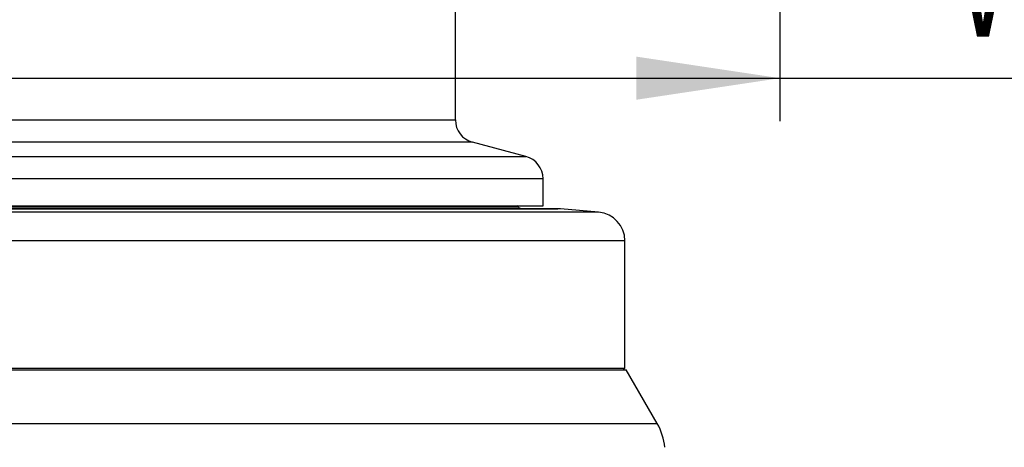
# Model space of a CAD drawing. Extents: x 0 to 8410, y 0 to 5940.
# Tile 98 of 210: x 7156 to 7499, y 2050 to 2199. Entities that reach past the tile are written whole.
import ezdxf

# ---------------------------------------------------------------- set-up
doc = ezdxf.new("R2010")
doc.units = 0
doc.header["$LTSCALE"] = 10
doc.layers.get('0').update_dxf_attribs({"linetype": 'CONTINUOUS'})
doc.styles.add('SLDTEXTSTYLE0', font='TXT', dxfattribs={"width": 0.605})
doc.dimstyles.new('SLDDIMSTYLE1', dxfattribs={"dimtxt": 50, "dimasz": 50, "dimexe": 0, "dimexo": 0.0625, "dimgap": 12.5, "dimtad": 1, "dimdec": 1, "dimrnd": 1e-09, "dimzin": 12, "dimtxsty": 'SLDTEXTSTYLE0', "dimsah": 1, "dimcen": 0.09, "dimazin": 3, "dimtfac": 1, "dimtofl": 0, "dimtmove": 0, "dimatfit": 3, "dimtolj": 1, "dimtzin": 12})

# ---------------------------------------------------------------- blocks, each defined once
blk = doc.blocks.new('_D_6')
at = {"color": 7, "linetype": 'CONTINUOUS'}
for p, q in [((6267.77, 2658.22), (6267.77, 1577.39)), ((7797.78, 2658.22), (7797.78, 1577.39)), ((6267.77, 1592.39), (7797.78, 1592.39))]:
    blk.add_line(p, q, dxfattribs=at)
for points in [[(6267.77, 1592.39), (6317.77, 1584.89), (6317.77, 1599.89)], [(7797.78, 1592.39), (7747.78, 1599.89), (7747.78, 1584.89)]]:
    blk.add_solid(points, dxfattribs=at)
at = {"color": 7, "linetype": 'CONTINUOUS', "insert": (6956.39, 1656.84), "char_height": 50, "attachment_point": 1, "rotation": 360, "style": 'SLDTEXTSTYLE0'}
blk.add_mtext('1530', dxfattribs=at)
blk = doc.blocks.new('_D_8')
at = {"color": 7, "linetype": 'CONTINUOUS'}
for p, q in [((7420.78, 2211.09), (7420.78, 2163.24)), ((7032.78, 2190.57), (7032.78, 2163.24)), ((7032.78, 2178.24), (7420.78, 2178.24)), ((7420.78, 2178.24), (7767.58, 2178.24))]:
    blk.add_line(p, q, dxfattribs=at)
for points in [[(7032.78, 2178.24), (7082.78, 2170.74), (7082.78, 2185.74)], [(7420.78, 2178.24), (7370.78, 2185.74), (7370.78, 2170.74)]]:
    blk.add_solid(points, dxfattribs=at)
at = {"color": 7, "linetype": 'CONTINUOUS', "char_height": 50, "attachment_point": 1, "style": 'SLDTEXTSTYLE0'}
for s, insert in [('388', (7481.47, 2396.17)), ('(4x M10', (7481.47, 2319.43)), ('view F-F)', (7481.47, 2242.7))]:
    blk.add_mtext(s, dxfattribs=dict(at, insert=insert))

msp = doc.modelspace()

# ---------------------------------------------------------------- linework, layer by layer
at = {"color": 7, "linetype": 'CONTINUOUS'}
for p, q in [((7307.78, 2163.72), (7307.78, 2203.6)), ((7332.35, 2151), (7313.71, 2155.99)), ((7338.28, 2133.85), (7338.28, 2143.27)), ((6727.24, 2132.85), (7343.48, 2132.85)), ((6732.64, 2133.85), (7338.28, 2133.85)), ((7329.69, 2133.44), (7329.28, 2133.85)), ((7357.65, 2131.65), (7344.35, 2132.81)), ((7366.78, 2077.35), (7366.78, 2121.69)), ((6894.21, 2076.85), (7367.24, 2076.85)), ((7032.78, 2077.35), (7366.78, 2077.35)), ((7366.28, 2076.85), (7366.78, 2077.35)), ((7378.06, 2058.11), (7367.24, 2076.85))]:
    msp.add_line(p, q, dxfattribs=at)
at = {"color": 8, "linetype": 'CONTINUOUS'}
for p, q in [((6762.23, 2163.72), (7307.78, 2163.72)), ((7313.71, 2155.99), (6756.25, 2155.99)), ((6737.06, 2151), (7332.35, 2151)), ((7338.28, 2143.27), (6730.07, 2143.27)), ((7344.35, 2132.81), (6726.38, 2132.81)), ((6735.86, 2133.44), (7329.69, 2133.44)), ((7357.65, 2131.65), (6713.28, 2131.65)), ((7366.78, 2121.69), (6698.78, 2121.69)), ((6902.47, 2058.11), (7378.06, 2058.11))]:
    msp.add_line(p, q, dxfattribs=at)
at = {"color": 7, "linetype": 'CONTINUOUS'}
for centre, radius, start, end in [((7315.78, 2163.72), 8, 180, 255), ((7330.28, 2143.27), 8, 0, 75), ((7331.1, 2134.85), 2, 225, 270), ((7343.48, 2122.85), 10, 85, 90), ((7356.78, 2121.69), 10, 0, 85), ((7360.74, 2048.11), 20, 5, 30)]:
    msp.add_arc(centre, radius, start, end, dxfattribs=at)

# ---------------------------------------------------------------- dimensions: what is measured, and where the dimension line sits
dim = msp.add_linear_dim(base=(7797.78, 1592.39), p1=(6267.77, 2678.22), p2=(7797.78, 2678.22), angle=360, dimstyle='SLDDIMSTYLE1', dxfattribs=at)
dim.commit()
dim.dimension.update_dxf_attribs({"geometry": '_D_6', "text_midpoint": (7032.78, 1592.39), "dimtype": 160})
dim = msp.add_linear_dim(base=(7420.78, 2178.24), p1=(7032.78, 2210.57), p2=(7420.78, 2231.09), text='<>\\P(4x M10 \\Pview F-F)', dimstyle='SLDDIMSTYLE1', dxfattribs=at)
dim.commit()
dim.dimension.update_dxf_attribs({"geometry": '_D_8', "text_midpoint": (7624.52, 2178.24), "dimtype": 160})

doc.saveas('drawing.dxf')
